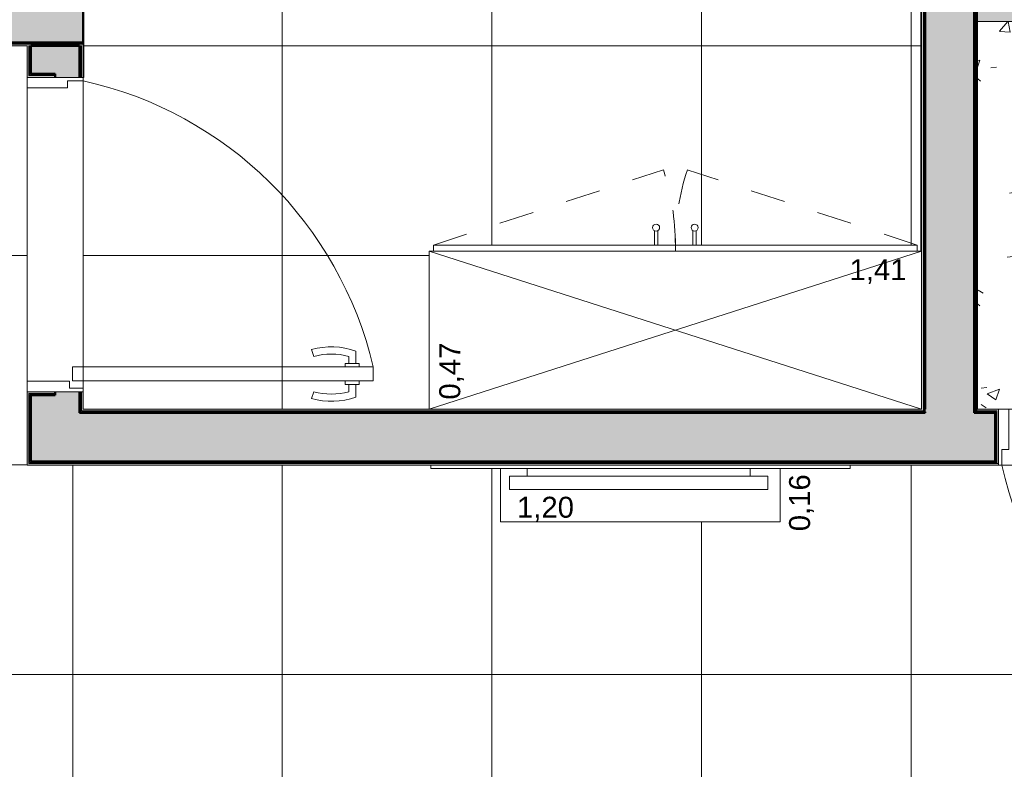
# Model space of a CAD drawing. Header units: metres. Extents: x -14 to 13.9, y -18.2 to 7.6.
# Tile 190 of 215: x -3.4 to -0.6, y -16.3 to -14.2. Entities that reach past the tile are written whole.
import ezdxf

# ---------------------------------------------------------------- set-up
doc = ezdxf.new("R2010")
doc.units = ezdxf.units.M
doc.linetypes.add('Traço', pattern=[0.00635, 0.003175, -0.003175])
for name, color, linetype, lineweight in [('A-DOOR', 7, 'Continuous', 5), ('A-FLOR', 7, 'Continuous', 5), ('A-FLOR-PATT', 7, 'Continuous', 5), ('A-WALL', 7, 'Continuous', 5), ('A-WALL-PATT', 7, 'Continuous', 50), ('G-ANNO-TEXT', 7, 'Continuous', 9), ('I-FURN', 7, 'Continuous', 5), ('I-WALL', 7, 'Continuous', 5)]:
    doc.layers.add(name, color=color, linetype=linetype, lineweight=lineweight)
doc.styles.add('Arial', font='arial.ttf', dxfattribs={"height": 0.06})
pattern_1 = [(50, (0, 0), (0.364365, -0.031877), [0.0381, -0.4191]), (355, (0, 0), (-0.0704845, 0.382117), [0.03048, -0.33528]), (100.451, (0.03036, -0.00266), (0.293886, 0.3502294), [0.03238, -0.35618]), (46.184, (0, 0.1016), (0.54216, -0.084084), [0.05715, -0.62865]), (96.636, (0.0452, 0.0946), (0.474805, 0.494854), [0.04857, -0.53427]), (351.184, (0, 0.1016), (0.47481, 0.494846), [0.04572, -0.50292]), (21, (0.0508, 0.0762), (0.3032265, -0.204528), [0.0381, -0.4191]), (326, (0.0508, 0.0762), (0.123607, 0.368379), [0.03048, -0.33528]), (71.451, (0.07607, 0.05916), (0.426833, 0.163839), [0.03238, -0.35618]), (37.5, (0, 0), (0.0061807, 0.1691082), [0.01676, -0.31445, 0.01676, -0.3236, -0.33655]), (37.5, (0, 0), (0.0061807, 0.1691082), [-0.67158, 0.01676, -0.31979]), (7.5, (0, 0), (0.1336414, 0.2003578), [0.01676, -0.17729, 0.01676, -0.30683, -0.12827]), (7.5, (0, 0), (0.1336414, 0.2003578), [-0.51765, 0.01676, -0.11151]), (327.5, (-0.11328, 0), (0.2711816, -0.0114606), [0.01676, -0.11024, 0.01676, -0.37948, -0.52578]), (327.5, (-0.11328, 0), (0.2711816, -0.0114606), [-0.52324, 0.01676, -0.50902]), (317.5, (-0.16408, 0), (0.296258, 0.0508507), [0.01676, -0.14834, 0.01676, -0.24638, -0.37338]), (317.5, (-0.16408, 0), (0.296258, 0.0508507), [-0.42824, 0.01676, -0.35662])]

# ---------------------------------------------------------------- blocks, each defined once
blk = doc.blocks.new('PORTA DE GIRO L_NTA LAYOUT0')
at = {"layer": 'A-DOOR'}
for p, q in [((-0.45, -0.08), (-0.45, 0.08)), ((-0.45, 0.08), (0.45, 0.08)), ((0.45, 0.08), (0.45, -0.08)), ((-0.45, -0.08), (0.45, -0.08))]:
    blk.add_line(p, q, dxfattribs=at)
at = {"layer": 'A-DOOR', "lineweight": 15}
for p, q in [((-0.42, 0.08), (-0.42, -0.035)), ((0.42, 0.08), (0.42, -0.0407)), ((0.45, 0.08), (0.42, 0.08)), ((0.45, -0.08), (0.45, 0.08)), ((-0.44, -0.035), (-0.44, -0.08)), ((-0.42, -0.035), (-0.44, -0.035)), ((0.3789, -0.0497), (0.3789, -0.9104)), ((0.4189, -0.0497), (0.3789, -0.0497)), ((0.4189, -0.9104), (0.4189, -0.0497)), ((0.42, -0.0407), (0.44, -0.0407)), ((0.44, -0.0407), (0.44, -0.08)), ((0.44, -0.08), (0.45, -0.08)), ((0.3489, -0.7405), (0.3294, -0.7337)), ((0.45, -0.7405), (0.4695, -0.7337)), ((0.3689, -0.8405), (0.3489, -0.8405)), ((0.3689, -0.8305), (0.3789, -0.8305)), ((0.3689, -0.8705), (0.3689, -0.8305)), ((0.4289, -0.8304), (0.4189, -0.8304)), ((0.4289, -0.8704), (0.4289, -0.8304)), ((0.4289, -0.8404), (0.45, -0.8404)), ((0.3689, -0.8605), (0.3336, -0.8605)), ((0.3789, -0.8705), (0.3689, -0.8705)), ((0.4189, -0.8704), (0.4189, -0.9104)), ((0.4189, -0.8704), (0.4289, -0.8704)), ((0.4289, -0.8604), (0.4653, -0.8604)), ((0.3789, -0.9104), (0.4189, -0.9104)), ((0.4189, -0.9104), (0.3989, -0.9104))]:
    blk.add_line(p, q, dxfattribs=at)
at = {"layer": 'A-DOOR'}
blk.add_arc((0.629, 0.1553), 1.0946, 192.4129, 256.7914, dxfattribs=at)
at = {"layer": 'A-DOOR', "lineweight": 15}
for centre, radius, start, end in [((0.5319, -0.7905), 0.2103, 164.3286, 199.4386), ((0.5319, -0.7905), 0.1898, 164.7222, 195.2778), ((0.267, -0.7904), 0.1897, 344.7458, 15.2542), ((0.267, -0.7904), 0.2103, 340.5821, 15.6453)]:
    blk.add_arc(centre, radius, start, end, dxfattribs=at)
blk = doc.blocks.new('PORTA DE GIRO L_NTA LAYOUT3')
at = {"layer": 'A-DOOR', "lineweight": 15}
for p, q in [((0.3789, 0.0497), (0.3789, 0.9104)), ((0.3789, 0.9104), (0.4189, 0.9104)), ((0.4189, 0.9104), (0.3989, 0.9104)), ((0.4189, 0.8704), (0.4189, 0.9104)), ((0.4189, 0.9104), (0.4189, 0.0497)), ((0.3689, 0.8605), (0.3336, 0.8605)), ((0.3689, 0.8705), (0.3689, 0.8305)), ((0.3789, 0.8705), (0.3689, 0.8705)), ((0.4189, 0.8704), (0.4289, 0.8704)), ((0.4289, 0.8704), (0.4289, 0.8304)), ((0.4289, 0.8604), (0.4653, 0.8604)), ((0.3689, 0.8405), (0.3489, 0.8405)), ((0.3689, 0.8305), (0.3789, 0.8305)), ((0.4289, 0.8304), (0.4189, 0.8304)), ((0.4289, 0.8404), (0.45, 0.8404)), ((0.3489, 0.7405), (0.3294, 0.7337)), ((0.45, 0.7405), (0.4695, 0.7337)), ((-0.44, 0.035), (-0.44, 0.08)), ((0.44, 0.08), (0.45, 0.08)), ((0.44, 0.0407), (0.44, 0.08)), ((0.45, 0.08), (0.45, -0.08)), ((-0.42, 0.035), (-0.44, 0.035)), ((-0.42, -0.08), (-0.42, 0.035)), ((0.4189, 0.0497), (0.3789, 0.0497)), ((0.42, 0.0407), (0.44, 0.0407)), ((0.42, -0.08), (0.42, 0.0407)), ((0.45, -0.08), (0.42, -0.08))]:
    blk.add_line(p, q, dxfattribs=at)
at = {"layer": 'A-DOOR'}
for p, q in [((-0.45, -0.08), (-0.45, 0.08)), ((0.45, 0.08), (-0.45, 0.08)), ((0.45, 0.08), (0.45, -0.08)), ((0.45, -0.08), (-0.45, -0.08))]:
    blk.add_line(p, q, dxfattribs=at)
blk.add_arc((0.629, -0.1553), 1.0946, 103.2086, 167.5871, dxfattribs=at)
at = {"layer": 'A-DOOR', "lineweight": 15}
for centre, radius, start, end in [((0.5319, 0.7905), 0.2103, 160.5614, 195.6714), ((0.267, 0.7904), 0.2103, 344.3547, 19.4179), ((0.5319, 0.7905), 0.1898, 164.7222, 195.2778), ((0.267, 0.7904), 0.1897, 344.7458, 15.2542)]:
    blk.add_arc(centre, radius, start, end, dxfattribs=at)
blk = doc.blocks.new('TV Parede - 50_-2260111-PLANTA LAYOUT')
at = {"layer": 'I-FURN'}
for p, q in [((-0.26205, -0.01), (-0.26205, -0.0319)), ((-0.26205, -0.01), (-0.26205, -0.0319)), ((0.37635, -0.0319), (0.37635, -0.01)), ((0.37635, -0.0319), (0.37635, -0.01)), ((-0.26205, -0.0319), (-0.31285, -0.0319)), ((-0.31285, -0.0319), (-0.31285, -0.07)), ((-0.31285, -0.0319), (-0.31285, -0.07)), ((0.42715, -0.0319), (-0.31285, -0.0319)), ((0.42715, -0.0319), (0.37635, -0.0319)), ((0.42715, -0.07), (0.42715, -0.0319)), ((0.42715, -0.07), (0.42715, -0.0319)), ((-0.31285, -0.07), (0.42715, -0.07)), ((-0.31285, -0.07), (0.42715, -0.07))]:
    blk.add_line(p, q, dxfattribs=at)
blk = doc.blocks.new('Armário - Closet - Porta com armação dupla 2 - Armário - Closet - Porta com armação dupla 2-2906176-PLANTA LAYOUT')
at = {"layer": 'I-FURN', "linetype": 'Traço'}
for p, q in [((-0.6925, 0.47), (-0.0343, 0.6853)), ((0.6925, 0.47), (0.0343, 0.6853))]:
    blk.add_line(p, q, dxfattribs=at)
at = {"layer": 'I-FURN'}
for p, q in [((-0.06, 0.5113), (-0.06, 0.47)), ((-0.05, 0.5113), (-0.05, 0.47)), ((0.05, 0.5113), (0.05, 0.47)), ((0.06, 0.5113), (0.06, 0.47)), ((-0.705, 0.452), (-0.705, 0)), ((0.705, 0), (-0.705, 0.452)), ((-0.705, 0), (0.705, 0.452)), ((-0.705, 0.452), (0.705, 0.452)), ((0.6925, 0.47), (-0.6925, 0.47)), ((-0.6925, 0.452), (-0.6925, 0.47)), ((0, 0.452), (0, 0.47)), ((0.6925, 0.47), (0.6925, 0.452)), ((0.705, 0), (0.705, 0.452)), ((-0.705, 0), (0.705, 0))]:
    blk.add_line(p, q, dxfattribs=at)
for centre in [(-0.055, 0.52), (0.055, 0.52)]:
    blk.add_circle(centre, 0.01, dxfattribs=at)
at = {"layer": 'I-FURN', "linetype": 'Traço'}
for centre, start, end in [((-0.6925, 0.47), 360, 18.1175), ((0.6925, 0.47), 161.8825, 180)]:
    blk.add_arc(centre, 0.6925, start, end, dxfattribs=at)
blk = doc.blocks.new('Blcks_Mob_Rack e Estante_Estante Low - Blcks_Mob_Rack e Estante_Estante Low-2902594-PLANTA LAYOUT')
at = {"layer": 'I-FURN', "color": 253, "true_color": 0xaaaaaa}
for p, q in [((-1.21, 0), (-1.21, -0.01)), ((-0.01, -0.01), (-0.01, 0)), ((-0.01, -0.01), (-1.21, -0.01)), ((-1.01, -0.01), (-1.01, -0.1624)), ((-0.21, -0.1624), (-0.21, -0.01)), ((-0.21, -0.1624), (-1.01, -0.1624))]:
    blk.add_line(p, q, dxfattribs=at)

msp = doc.modelspace()

# ---------------------------------------------------------------- hatches: boundary and pattern name
at = {"layer": 'A-FLOR-PATT', "true_color": 0x808080}
h = msp.add_hatch(dxfattribs=at)
h.set_pattern_fill('FP_4', color=8, style=0, pattern_type=2)
h.set_pattern_definition([(0, (-2.654, -16.075), (0, 0.6), []), (90, (-2.654, -16.075), (-0.6, 4e-17), [])])
h.paths.add_polyline_path([(-2.8309, -18.075), (0.3464, -18.075), (0.3464, -15.475), (-1.0286, -15.475), (-1.0286, -15.485), (-1.2286, -15.485), (-1.2286, -15.6374), (-2.0286, -15.6374), (-2.0286, -15.485), (-2.2286, -15.485), (-2.2286, -15.475), (-3.3837, -15.475), (-3.3837, -14.275), (-4.9836, -14.275), (-4.9836, -15.475), (-6.0136, -15.475), (-6.0136, -18.075), (-5.2136, -18.075), (-5.2136, -17.575), (-4.0136, -17.575), (-4.0136, -18.075), (-3.2137, -18.075), (-3.2137, -17.275), (-3.2337, -17.275), (-3.2337, -16.405), (-2.8637, -16.405), (-2.8637, -16.4389), (-2.8009, -16.4284), (-2.7, -16.4229), (-2.597, -16.4295), (-2.5094, -16.4448), (-2.5078, -16.4427), (-2.5048, -16.4402), (-2.5016, -16.4387), (-2.5001, -16.4382), (-2.4956, -16.4382), (-2.491, -16.4399), (-2.4885, -16.4418), (-2.4865, -16.444), (-2.4849, -16.4473), (-2.4841, -16.4508), (-2.4843, -16.4544), (-2.4865, -16.467), (-2.4918, -16.5224), (-2.4926, -16.5247), (-2.4991, -16.531), (-2.5046, -16.5311), (-2.5137, -16.5275), (-2.5137, -16.575), (-2.2937, -16.575), (-2.2937, -16.5275), (-2.2947, -16.5277), (-2.3035, -16.531), (-2.3099, -16.5299), (-2.3148, -16.525), (-2.3168, -16.5143), (-2.3221, -16.4576), (-2.3228, -16.4558), (-2.3233, -16.4532), (-2.3229, -16.4485), (-2.3212, -16.4447), (-2.3186, -16.4415), (-2.3164, -16.4399), (-2.3137, -16.4387), (-2.3106, -16.438), (-2.3053, -16.4389), (-2.3019, -16.4406), (-2.2994, -16.4428), (-2.2968, -16.4448), (-2.2029, -16.4285), (-2.1, -16.4229), (-1.997, -16.4295), (-1.9094, -16.4448), (-1.9078, -16.4427), (-1.9048, -16.4402), (-1.9016, -16.4387), (-1.9001, -16.4382), (-1.8956, -16.4382), (-1.891, -16.4399), (-1.8885, -16.4418), (-1.8865, -16.444), (-1.8849, -16.4473), (-1.8841, -16.4508), (-1.8843, -16.4544), (-1.8865, -16.467), (-1.8918, -16.5224), (-1.8926, -16.5247), (-1.8991, -16.531), (-1.9046, -16.5311), (-1.9137, -16.5275), (-1.9137, -16.575), (-1.8037, -16.575), (-1.7907, -16.5767), (-1.7787, -16.5817), (-1.7683, -16.5897), (-1.7604, -16.6), (-1.7554, -16.6121), (-1.7537, -16.625), (-1.7541, -17.4282), (-1.7554, -17.438), (-1.7604, -17.45), (-1.7683, -17.4604), (-1.7787, -17.4683), (-1.7907, -17.4733), (-1.8037, -17.475), (-1.9137, -17.475), (-1.9137, -17.5245), (-1.9123, -17.5242), (-1.9039, -17.521), (-1.8986, -17.5211), (-1.8926, -17.5274), (-1.891, -17.5335), (-1.8848, -17.5953), (-1.884, -17.6), (-1.8845, -17.6036), (-1.8857, -17.6067), (-1.8888, -17.6106), (-1.891, -17.6121), (-1.8937, -17.6134), (-1.8966, -17.6141), (-1.9016, -17.6134), (-1.9051, -17.6117), (-1.9079, -17.6092), (-1.9103, -17.6072), (-2.0065, -17.6237), (-2.104, -17.6294), (-2.2104, -17.6226), (-2.2979, -17.6073), (-2.2994, -17.6093), (-2.3026, -17.6119), (-2.3058, -17.6134), (-2.3083, -17.6139), (-2.3127, -17.6136), (-2.3153, -17.6127), (-2.3189, -17.6102), (-2.3212, -17.6074), (-2.3225, -17.6048), (-2.3232, -17.6013), (-2.3231, -17.5977), (-2.3209, -17.585), (-2.3157, -17.5308), (-2.3147, -17.5267), (-2.3091, -17.5217), (-2.3027, -17.521), (-2.2937, -17.5245), (-2.2937, -17.475), (-2.5137, -17.475), (-2.5137, -17.5245), (-2.5123, -17.5242), (-2.5039, -17.521), (-2.4986, -17.5211), (-2.4926, -17.5274), (-2.491, -17.5335), (-2.4848, -17.5953), (-2.484, -17.6), (-2.4845, -17.6036), (-2.4857, -17.6067), (-2.4888, -17.6106), (-2.491, -17.6121), (-2.4937, -17.6134), (-2.4966, -17.6141), (-2.5016, -17.6134), (-2.5051, -17.6117), (-2.5079, -17.6092), (-2.5103, -17.6072), (-2.6065, -17.6237), (-2.7073, -17.6292), (-2.8104, -17.6226), (-2.8637, -17.6134), (-2.8637, -18.075)])
h.paths.add_polyline_path([(-3.5578, -18.0451), (-3.9439, -18.045), (-3.9437, -17.4335), (-3.2834, -17.4335), (-3.2834, -18.0451)])
h.paths.add_polyline_path([(0.3164, -18.045), (-1.2076, -18.045), (-1.2076, -17.2322), (-1.106, -17.2322), (-1.106, -17.1814), (0.2148, -17.1814), (0.2148, -17.2322), (0.3164, -17.2322), (0.3164, -17.9434)])
h.paths.add_polyline_path([(-5.2336, -18.045), (-5.9936, -18.045), (-5.9936, -17.4125), (-5.9513, -17.4125), (-5.9513, -17.393), (-5.271, -17.393), (-5.271, -17.4125), (-5.2336, -17.4125), (-5.2336, -17.955)])
h.paths.add_polyline_path([(-4.6136, -17.7955), (-4.6084, -17.7948), (-4.6036, -17.7928), (-4.5994, -17.7897), (-4.5963, -17.7855), (-4.5943, -17.7807), (-4.5936, -17.7755), (-4.5943, -17.7703), (-4.5963, -17.7655), (-4.5994, -17.7614), (-4.6036, -17.7582), (-4.6084, -17.7562), (-4.6136, -17.7555), (-4.6188, -17.7562), (-4.6236, -17.7582), (-4.6277, -17.7614), (-4.6309, -17.7655), (-4.6329, -17.7703), (-4.6336, -17.7755), (-4.6329, -17.7807), (-4.6309, -17.7855), (-4.6277, -17.7897), (-4.6236, -17.7928), (-4.6188, -17.7948)])
h.paths.add_polyline_path([(-2.1037, -17.588), (-2.0065, -17.5822), (-1.9133, -17.5654), (-1.9161, -17.5395), (-2.2919, -17.5398), (-2.2941, -17.5659), (-2.1949, -17.5827), (-2.104, -17.588)])
h.paths.add_polyline_path([(-2.7037, -17.588), (-2.6065, -17.5822), (-2.5133, -17.5654), (-2.5161, -17.5395), (-2.8637, -17.5395), (-2.8637, -17.5712), (-2.7996, -17.5825), (-2.74, -17.5859)])
h.paths.add_polyline_path([(-1.9159, -17.5349), (-1.9159, -17.5325), (-1.916, -17.5333)])
h.paths.add_polyline_path([(-2.5159, -17.5349), (-2.5159, -17.5325), (-2.516, -17.5333)])
h.paths.add_polyline_path([(-3.9437, -17.4188), (-3.9437, -17.3806), (-3.9025, -17.3806), (-3.9005, -17.3533), (-3.8929, -17.3457), (-3.8842, -17.3458), (-3.8761, -17.3538), (-3.8748, -17.3806), (-3.2834, -17.3806), (-3.2834, -17.4188), (-3.9213, -17.4188)])
h.paths.add_polyline_path([(-1.9161, -16.5201), (-1.9157, -16.5187), (-1.916, -16.5188)])
h.paths.add_polyline_path([(-2.5161, -16.5201), (-2.5157, -16.5187), (-2.516, -16.5188)])
h.paths.add_polyline_path([(-2.104, -16.5125), (-1.9154, -16.5123), (-1.9143, -16.4987), (-1.9132, -16.4862), (-2.0078, -16.4696), (-2.104, -16.4641), (-2.2009, -16.4698), (-2.2941, -16.4862), (-2.2915, -16.5125), (-2.2691, -16.5125)])
h.paths.add_polyline_path([(-2.5583, -16.5125), (-2.5154, -16.5123), (-2.5143, -16.4987), (-2.5132, -16.4862), (-2.6078, -16.4696), (-2.7037, -16.4641), (-2.8009, -16.4698), (-2.8637, -16.4808), (-2.8637, -16.5125), (-2.6492, -16.5125)])
h.paths.add_polyline_path([(-3.1944, -15.315), (-2.2336, -15.315), (-2.2336, -14.863), (-2.2211, -14.863), (-2.2211, -14.845), (-1.5886, -14.845), (-1.5886, -14.8037), (-1.5907, -14.8021), (-1.5922, -14.8), (-1.5932, -14.7976), (-1.5936, -14.795), (-1.5932, -14.7925), (-1.5922, -14.79), (-1.5907, -14.788), (-1.5886, -14.7864), (-1.5862, -14.7854), (-1.5836, -14.785), (-1.581, -14.7854), (-1.5786, -14.7864), (-1.5765, -14.788), (-1.5749, -14.79), (-1.5739, -14.7925), (-1.5736, -14.795), (-1.5739, -14.7976), (-1.5749, -14.8), (-1.5765, -14.8021), (-1.5786, -14.8037), (-1.5786, -14.845), (-1.4786, -14.845), (-1.4786, -14.8037), (-1.4807, -14.8021), (-1.4822, -14.8), (-1.4832, -14.7976), (-1.4836, -14.795), (-1.4832, -14.7925), (-1.4822, -14.79), (-1.4807, -14.788), (-1.4786, -14.7864), (-1.4762, -14.7854), (-1.4736, -14.785), (-1.471, -14.7854), (-1.4686, -14.7864), (-1.4665, -14.788), (-1.4649, -14.79), (-1.4639, -14.7925), (-1.4636, -14.795), (-1.4639, -14.7976), (-1.4649, -14.8), (-1.4665, -14.8021), (-1.4686, -14.8037), (-1.4686, -14.845), (-0.8361, -14.845), (-0.8361, -14.863), (-0.8256, -14.863), (-0.8256, -13.295), (-2.7236, -13.295), (-2.7236, -11.895), (-0.8256, -11.895), (-0.8256, -11.397), (-3.2217, -11.3972), (-3.2217, -14.365), (-3.2237, -14.365), (-3.2237, -15.315)])
h.paths.add_polyline_path([(-5.1934, -15.315), (-5.1436, -15.315), (-5.1436, -11.395), (-5.6437, -11.395), (-5.6437, -12.295), (-7.5437, -12.295), (-7.5437, -12.895), (-5.6437, -12.895), (-5.6437, -13.795), (-7.5437, -13.795), (-7.5437, -13.905), (-7.0917, -13.905), (-7.0917, -13.9175), (-7.0737, -13.9175), (-7.0737, -14.55), (-7.0323, -14.55), (-7.0308, -14.548), (-7.0287, -14.5464), (-7.0263, -14.5454), (-7.0237, -14.545), (-7.0211, -14.5454), (-7.0187, -14.5464), (-7.0166, -14.548), (-7.015, -14.55), (-7.014, -14.5525), (-7.0137, -14.555), (-7.014, -14.5576), (-7.015, -14.56), (-7.0166, -14.5621), (-7.0187, -14.5637), (-7.0211, -14.5647), (-7.0237, -14.565), (-7.0263, -14.5647), (-7.0287, -14.5637), (-7.0308, -14.5621), (-7.0323, -14.56), (-7.0737, -14.56), (-7.0737, -14.66), (-7.0323, -14.66), (-7.0308, -14.658), (-7.0287, -14.6564), (-7.0263, -14.6554), (-7.0237, -14.655), (-7.0211, -14.6554), (-7.0187, -14.6564), (-7.0166, -14.658), (-7.015, -14.66), (-7.014, -14.6625), (-7.0137, -14.665), (-7.014, -14.6676), (-7.015, -14.67), (-7.0166, -14.6721), (-7.0187, -14.6737), (-7.0211, -14.6747), (-7.0237, -14.675), (-7.0263, -14.6747), (-7.0287, -14.6737), (-7.0308, -14.6721), (-7.0323, -14.67), (-7.0737, -14.67), (-7.0737, -15.3025), (-7.0917, -15.3025), (-7.0917, -15.315), (-5.3751, -15.315)])
h.paths.add_polyline_path([(-0.892, -13.705), (-1.242, -13.705), (-1.242, -13.57), (-1.2474, -13.57), (-1.2474, -13.5), (-1.242, -13.5), (-1.242, -13.365), (-0.892, -13.365), (-0.892, -13.57)])
h.paths.add_polyline_path([(-1.242, -11.8253), (-1.242, -11.6903), (-1.2474, -11.6903), (-1.2474, -11.6203), (-1.242, -11.6203), (-1.242, -11.4853), (-0.892, -11.4853), (-0.892, -11.8253), (-1.1712, -11.8253)])
at = {"layer": 'A-FLOR-PATT', "true_color": 0xd8d8d8}
msp.add_hatch(color=254, dxfattribs=at).paths.add_polyline_path([(0.5064, -14.2049), (0.5064, -13.705), (-0.6636, -13.705), (-0.6636, -14.2049), (0.5014, -14.2049)])
at = {"layer": 'A-FLOR-PATT', "true_color": 0xa2a2a2}
h = msp.add_hatch(dxfattribs=at)
h.set_pattern_fill('FP_1', color=253, style=0, pattern_type=2)
h.set_pattern_definition(pattern_1)
h.paths.add_polyline_path([(-0.6636, -15.315), (0.3464, -15.315), (0.3464, -14.2049), (-0.6636, -14.2049), (-0.6636, -15.2927)])
h = msp.add_hatch(dxfattribs=at)
h.set_pattern_fill('FP_1', color=253, style=0, pattern_type=2)
h.set_pattern_definition(pattern_1)
h.paths.add_polyline_path([(-6.0186, -15.47), (-6.0186, -15.4675), (-6.0211, -15.4675), (-6.0211, -15.47)])
h.paths.add_polyline_path([(-6.1686, -15.47), (-6.1661, -15.47), (-6.1661, -15.4675), (-6.1686, -15.4675)])
h.paths.add_polyline_path([(-6.1661, -15.4675), (-6.1636, -15.4675), (-6.1636, -15.465), (-6.1661, -15.465)])
h.paths.add_polyline_path([(-6.0211, -15.4675), (-6.0211, -15.465), (-6.0236, -15.465), (-6.0236, -15.4675)])
h.paths.add_polyline_path([(0.3539, -15.3225), (0.3539, -15.32), (0.3514, -15.32), (0.3514, -15.3225)])
h.paths.add_polyline_path([(0.3539, -15.325), (0.3564, -15.325), (0.3564, -15.3225), (0.3539, -15.3227)])
h.paths.add_polyline_path([(-0.8136, -15.325), (-0.8136, -15.3225), (-0.8161, -15.3225), (-0.8161, -15.325)])
h.paths.add_polyline_path([(-0.8186, -15.3225), (-0.8161, -15.3225), (-0.8161, -15.32), (-0.8186, -15.32)])
at = {"layer": 'A-WALL-PATT'}
for points in [[(-0.6736, -15.3225), (-0.6711, -15.3224), (-0.6711, -11.2425), (-0.6736, -11.2425), (-0.6736, -15.3223)], [(-0.6686, -15.3225), (-0.6686, -11.24), (-0.6711, -11.24), (-0.6711, -15.3225), (-0.6701, -15.3225)], [(-0.7411, -15.325), (-0.6736, -15.325), (-0.6736, -11.245), (-0.8136, -11.245), (-0.8136, -15.325), (-0.7436, -15.325)], [(-0.8148, -15.3225), (-0.8136, -15.3225), (-0.8136, -11.385), (-0.8161, -11.385), (-0.8161, -15.3225)], [(-0.8161, -15.32), (-0.8161, -11.3875), (-0.8186, -11.3875), (-0.8186, -15.32)], [(-3.3737, -15.465), (-0.7436, -15.465), (-0.7436, -15.325), (-3.3737, -15.325), (-3.3737, -15.427)], [(-2.2336, -15.325), (-0.8161, -15.325), (-0.8161, -15.3225), (-3.2337, -15.3225), (-3.2337, -15.325), (-2.8309, -15.325)], [(-0.8319, -15.3225), (-0.8186, -15.3225), (-0.8186, -15.32), (-3.2312, -15.32), (-3.2312, -15.3225), (-1.0136, -15.3225)], [(-0.7436, -15.47), (-0.7436, -15.4675), (-3.3787, -15.4675), (-3.3787, -15.47), (-0.7461, -15.47)], [(-0.7448, -15.4675), (-0.7436, -15.4675), (-0.7436, -15.465), (-3.3762, -15.465), (-3.3762, -15.4675), (-0.8136, -15.4675)]]:
    msp.add_hatch(color=256, dxfattribs=at).paths.add_polyline_path(points)
at = {"layer": 'A-WALL-PATT', "lineweight": 5, "true_color": 0x787878}
h = msp.add_hatch(dxfattribs=at)
h.set_pattern_fill('FP_5', color=8, style=0, pattern_type=2)
h.set_pattern_definition([(270, (-3.224, -11.395), (0.6, 4e-17), []), (0, (-3.224, -11.395), (0, 0.6), [])])
h.paths.add_polyline_path([(-3.2217, -14.365), (-3.2217, -11.397), (-3.2237, -11.395), (-3.2237, -14.365)])
h = msp.add_hatch(dxfattribs=at)
h.set_pattern_fill('FP_7', color=8, style=0, pattern_type=2)
h.set_pattern_definition([(90, (-0.8236, -15.315), (-0.6, 4e-17), []), (180, (-0.8236, -15.315), (-7e-17, -0.6), [])])
h.paths.add_polyline_path([(-0.8236, -14.863), (-0.8236, -13.295), (-0.8256, -13.295), (-0.8256, -14.863)])
h.paths.add_polyline_path([(-0.8236, -11.895), (-0.8236, -11.395), (-0.8256, -11.3975), (-0.8256, -11.895)])
at = {"layer": 'A-WALL-PATT'}
h = msp.add_hatch(color=256, dxfattribs=at)
h.paths.add_polyline_path([(-4.9911, -14.265), (-4.9336, -14.265), (-4.9336, -14.195), (-4.9436, -14.195), (-4.9436, -14.125), (-4.9936, -14.125), (-4.9936, -14.265)])
h.paths.add_polyline_path([(-3.9213, -14.265), (-3.2237, -14.265), (-3.2237, -14.125), (-4.0236, -14.125), (-4.0236, -14.195), (-4.0336, -14.195), (-4.0336, -14.265)])
h = msp.add_hatch(color=256, dxfattribs=at)
h.paths.add_polyline_path([(-3.9213, -14.2675), (-3.2237, -14.2675), (-3.2237, -14.265), (-4.0336, -14.265), (-4.0336, -14.2675)])
h.paths.add_polyline_path([(-4.985, -14.2675), (-4.9336, -14.2675), (-4.9336, -14.265), (-4.9911, -14.265), (-4.9911, -14.2675), (-4.9886, -14.2675)])
h = msp.add_hatch(color=256, dxfattribs=at)
h.paths.add_polyline_path([(-4.9886, -14.27), (-4.9336, -14.27), (-4.9336, -14.2675), (-4.9886, -14.2675)])
h.paths.add_polyline_path([(-3.3037, -14.27), (-3.2237, -14.27), (-3.2237, -14.2675), (-4.0336, -14.2675), (-4.0336, -14.27), (-3.3737, -14.27)])
h = msp.add_hatch(color=256, dxfattribs=at)
h.paths.add_polyline_path([(-3.3762, -15.4675), (-3.3762, -15.4675), (-3.3761, -15.2725), (-3.3037, -15.2725), (-3.3037, -15.27), (-3.3787, -15.27), (-3.3787, -15.4675)])
h.paths.add_polyline_path([(-3.3736, -14.36), (-3.3037, -14.36), (-3.3037, -14.3575), (-3.3762, -14.3575), (-3.3762, -14.275), (-3.3787, -14.2753), (-3.3787, -14.36), (-3.3737, -14.36)])
h = msp.add_hatch(color=256, dxfattribs=at)
h.paths.add_polyline_path([(-3.3737, -15.465), (-3.3737, -15.275), (-3.3037, -15.275), (-3.3037, -15.2725), (-3.3762, -15.2725), (-3.3762, -15.465)])
h.paths.add_polyline_path([(-3.3037, -14.3575), (-3.3037, -14.355), (-3.3737, -14.355), (-3.3737, -14.275), (-3.3762, -14.2752), (-3.3762, -14.3575), (-3.3736, -14.3575)])
h = msp.add_hatch(color=256, dxfattribs=at)
h.paths.add_polyline_path([(-3.3737, -15.325), (-3.2337, -15.325), (-3.2337, -15.265), (-3.3037, -15.265), (-3.3037, -15.275), (-3.3737, -15.275), (-3.3737, -15.315)])
h.paths.add_polyline_path([(-3.2337, -14.365), (-3.2337, -14.275), (-3.3737, -14.275), (-3.3736, -14.355), (-3.3037, -14.355), (-3.3037, -14.365), (-3.2687, -14.365)])
h = msp.add_hatch(color=256, dxfattribs=at)
h.paths.add_polyline_path([(-3.2312, -15.3225), (-3.2312, -15.265), (-3.2337, -15.265), (-3.2337, -15.3225)])
h.paths.add_polyline_path([(-3.2337, -14.365), (-3.2312, -14.365), (-3.2312, -14.275), (-3.2337, -14.275), (-3.2337, -14.3611)])
h = msp.add_hatch(color=256, dxfattribs=at)
h.paths.add_polyline_path([(-3.2312, -15.32), (-3.2287, -15.32), (-3.2287, -15.265), (-3.2312, -15.265), (-3.2312, -15.315)])
h.paths.add_polyline_path([(-3.2312, -14.365), (-3.2287, -14.365), (-3.2287, -14.275), (-3.2312, -14.275), (-3.2312, -14.3621)])
h = msp.add_hatch(color=256, dxfattribs=at)
h.paths.add_polyline_path([(0.3064, -15.465), (0.3564, -15.465), (0.3564, -15.325), (0.3064, -15.325), (0.3064, -15.427)])
h.paths.add_polyline_path([(-0.6136, -15.465), (-0.6136, -15.325), (-0.7436, -15.325), (-0.7436, -15.465), (-0.6502, -15.465)])
h = msp.add_hatch(color=256, dxfattribs=at)
h.paths.add_polyline_path([(0.3039, -15.465), (0.3064, -15.465), (0.3064, -15.325), (0.3539, -15.325), (0.3539, -15.3225), (0.3039, -15.3225), (0.3039, -15.435)])
h.paths.add_polyline_path([(-0.6136, -15.465), (-0.6111, -15.465), (-0.6111, -15.3225), (-0.6736, -15.3225), (-0.6736, -15.325), (-0.6136, -15.325), (-0.6136, -15.43)])
h = msp.add_hatch(color=256, dxfattribs=at)
h.paths.add_polyline_path([(0.3039, -15.4675), (0.3039, -15.4675), (0.3039, -15.3225), (0.3514, -15.3225), (0.3514, -15.32), (0.3014, -15.32), (0.3014, -15.4675)])
h.paths.add_polyline_path([(-0.6086, -15.4675), (-0.6086, -15.32), (-0.6686, -15.32), (-0.6686, -15.3225), (-0.6111, -15.3225), (-0.6111, -15.4675)])
h = msp.add_hatch(color=256, dxfattribs=at)
h.paths.add_polyline_path([(-0.6736, -15.4675), (-0.6111, -15.4675), (-0.6111, -15.465), (-0.7436, -15.465), (-0.7436, -15.4675), (-0.7423, -15.4675)])
h.paths.add_polyline_path([(0.3461, -15.4675), (0.3539, -15.4675), (0.3539, -15.465), (0.3039, -15.465), (0.3039, -15.4675), (0.3064, -15.4675)])
h = msp.add_hatch(color=256, dxfattribs=at)
h.paths.add_polyline_path([(-0.6136, -15.47), (-0.6086, -15.47), (-0.6086, -15.4675), (-0.7436, -15.4675), (-0.7436, -15.47), (-0.6502, -15.47)])
h.paths.add_polyline_path([(0.3493, -15.47), (0.3514, -15.47), (0.3514, -15.4675), (0.3014, -15.4675), (0.3014, -15.47), (0.3464, -15.47)])
at = {"layer": 'I-WALL'}
for points in [[(-0.6656, -15.32), (-0.6656, -11.235), (-0.6686, -11.235), (-0.6686, -15.32)], [(-0.6636, -15.315), (-0.6636, -11.235), (-0.6656, -11.235), (-0.6656, -15.315)], [(-0.8186, -15.315), (-0.8186, -11.39), (-0.8236, -11.39), (-0.8236, -15.315)], [(-0.8319, -15.32), (-0.8186, -15.32), (-0.8186, -15.315), (-3.2287, -15.315), (-3.2287, -15.32), (-1.0136, -15.32)], [(-0.7436, -15.475), (-0.7436, -15.47), (-3.3837, -15.47), (-3.3837, -15.475), (-0.7486, -15.475)]]:
    msp.add_hatch(color=256, dxfattribs=at).paths.add_polyline_path(points)
h = msp.add_hatch(color=256, dxfattribs=at)
h.paths.add_polyline_path([(-3.3762, -14.275), (-3.2237, -14.275), (-3.2237, -14.27), (-4.0336, -14.27), (-4.0336, -14.275), (-3.3787, -14.275)])
h.paths.add_polyline_path([(-4.9411, -14.275), (-4.9336, -14.275), (-4.9336, -14.27), (-4.9836, -14.27), (-4.9836, -14.275), (-4.9436, -14.275)])
h = msp.add_hatch(color=256, dxfattribs=at)
h.paths.add_polyline_path([(-3.3837, -15.47), (-3.3787, -15.47), (-3.3787, -15.27), (-3.3037, -15.27), (-3.3037, -15.265), (-3.3837, -15.265), (-3.3837, -15.4675)])
h.paths.add_polyline_path([(-3.3787, -14.365), (-3.3037, -14.365), (-3.3037, -14.36), (-3.3787, -14.36), (-3.3787, -14.275), (-3.3837, -14.2756), (-3.3837, -14.365)])
h = msp.add_hatch(color=256, dxfattribs=at)
h.paths.add_polyline_path([(-3.2237, -15.315), (-3.2237, -15.265), (-3.2287, -15.265), (-3.2287, -15.315)])
h.paths.add_polyline_path([(-3.2237, -14.365), (-3.2237, -14.275), (-3.2287, -14.275), (-3.2287, -14.365)])
h = msp.add_hatch(color=256, dxfattribs=at)
h.paths.add_polyline_path([(0.3014, -15.47), (0.3014, -15.47), (0.3014, -15.32), (0.3464, -15.32), (0.3464, -15.315), (0.2964, -15.315), (0.2964, -15.47)])
h.paths.add_polyline_path([(-0.6036, -15.47), (-0.6036, -15.315), (-0.6656, -15.315), (-0.6656, -15.32), (-0.6086, -15.32), (-0.6086, -15.47)])
h = msp.add_hatch(color=256, dxfattribs=at)
h.paths.add_polyline_path([(0.3464, -15.475), (0.3464, -15.47), (0.2964, -15.47), (0.2964, -15.475), (0.3064, -15.475)])
h.paths.add_polyline_path([(-0.7436, -15.475), (-0.6036, -15.475), (-0.6036, -15.47), (-0.7436, -15.47)])

# ---------------------------------------------------------------- linework, layer by layer
at = {"layer": 'A-FLOR'}
msp.add_line((0.3464, -14.2049), (-0.6636, -14.2049), dxfattribs=at)
at = {"layer": 'A-WALL'}
for p, q in [((-0.6711, -11.2425), (-0.6711, -15.315)), ((-0.6686, -11.235), (-0.6686, -15.32)), ((-0.6656, -11.235), (-0.6656, -15.32)), ((-0.6636, -15.315), (-0.6636, -11.235)), ((-3.2217, -11.397), (-3.2217, -14.365)), ((-0.8236, -11.395), (-0.8236, -14.863)), ((-0.8186, -11.39), (-0.8186, -15.32)), ((-0.8161, -11.3875), (-0.8161, -15.3225)), ((-0.8256, -14.863), (-0.8256, -13.295)), ((-4.0336, -14.2675), (-3.2237, -14.2675)), ((-4.0336, -14.27), (-3.2237, -14.27)), ((-4.0336, -14.275), (-3.3837, -14.275)), ((-3.3837, -14.275), (-3.3837, -14.365)), ((-3.3787, -14.275), (-3.3737, -14.275)), ((-3.3787, -14.275), (-3.3787, -14.36)), ((-3.3762, -14.275), (-3.3762, -14.3575)), ((-3.2337, -14.275), (-3.2287, -14.275)), ((-3.2312, -14.365), (-3.2312, -14.275)), ((-3.2287, -14.365), (-3.2287, -14.275)), ((-3.2237, -14.365), (-3.2237, -14.265)), ((-3.3787, -14.36), (-3.3037, -14.36)), ((-3.3762, -14.3575), (-3.3037, -14.3575)), ((-3.2217, -14.365), (-3.2237, -14.365)), ((-3.3837, -15.265), (-3.3837, -15.475)), ((-3.3787, -15.47), (-3.3787, -15.27)), ((-3.3037, -15.27), (-3.3787, -15.27)), ((-3.3762, -15.4675), (-3.3762, -15.2725)), ((-3.3037, -15.2725), (-3.3762, -15.2725)), ((-3.2312, -15.3225), (-3.2312, -15.265)), ((-3.2287, -15.32), (-3.2287, -15.265)), ((-3.2237, -15.315), (-3.2237, -15.265)), ((-3.2312, -15.3225), (-0.8161, -15.3225)), ((-3.2287, -15.32), (-0.8186, -15.32)), ((-2.2336, -15.315), (-3.2237, -15.315)), ((-0.8136, -15.3225), (-0.8136, -15.315)), ((-0.6111, -15.3225), (-0.6711, -15.3225)), ((-0.6086, -15.32), (-0.6686, -15.32)), ((-0.6036, -15.315), (-0.6656, -15.315)), ((-0.6111, -15.4675), (-0.6111, -15.3225)), ((-0.6086, -15.47), (-0.6086, -15.32)), ((-3.3787, -15.47), (-0.6036, -15.47)), ((-3.3762, -15.4675), (-0.6086, -15.4675)), ((-0.6136, -15.465), (-0.6111, -15.465)), ((-3.3837, -15.475), (-0.6036, -15.475))]:
    msp.add_line(p, q, dxfattribs=at)
at = {"layer": 'A-WALL', "lineweight": 50}
for p, q in [((-0.6736, -11.245), (-0.6736, -15.325)), ((-0.8136, -11.385), (-0.8136, -15.315)), ((-3.2237, -14.265), (-3.2237, -14.125)), ((-4.0336, -14.265), (-3.2237, -14.265)), ((-3.3737, -14.275), (-3.2337, -14.275)), ((-3.3737, -14.275), (-3.3737, -14.355)), ((-3.2337, -14.365), (-3.2337, -14.275)), ((-3.3737, -14.355), (-3.3037, -14.355)), ((-3.3037, -14.365), (-3.3037, -14.355)), ((-3.3737, -15.465), (-3.3737, -15.275)), ((-3.3037, -15.275), (-3.3737, -15.275)), ((-3.3037, -15.275), (-3.3037, -15.265)), ((-3.2337, -15.325), (-3.2337, -15.265)), ((-3.2337, -15.325), (-0.8136, -15.325)), ((-0.8136, -15.325), (-0.8136, -15.3225)), ((-0.6736, -15.325), (-0.6136, -15.325)), ((-0.6711, -15.3225), (-0.6711, -15.315)), ((-0.6136, -15.465), (-0.6136, -15.325)), ((-3.3737, -15.465), (-0.6136, -15.465))]:
    msp.add_line(p, q, dxfattribs=at)

# ---------------------------------------------------------------- block references
at = {"layer": 'A-DOOR', "rotation": 269.9999999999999}
msp.add_blockref('PORTA DE GIRO L_NTA LAYOUT3', (-3.3037, -14.815), dxfattribs=at)
at = {"layer": 'A-DOOR'}
msp.add_blockref('PORTA DE GIRO L_NTA LAYOUT0', (-0.1536, -15.395), dxfattribs=at)
at = {"layer": 'I-FURN'}
for name, p in [('Armário - Closet - Porta com armação dupla 2 - Armário - Closet - Porta com armação dupla 2-2906176-PLANTA LAYOUT', (-1.5286, -15.315)), ('TV Parede - 50_-2260111-PLANTA LAYOUT', (-1.6907, -15.475))]:
    msp.add_blockref(name, p, dxfattribs=at)
at = {"layer": 'I-FURN', "color": 253, "true_color": 0xaaaaaa}
msp.add_blockref('Blcks_Mob_Rack e Estante_Estante Low - Blcks_Mob_Rack e Estante_Estante Low-2902594-PLANTA LAYOUT', (-1.0186, -15.475), dxfattribs=at)

# ---------------------------------------------------------------- texts
at = {"layer": 'G-ANNO-TEXT', "color": 253, "true_color": 0xaaaaaa, "char_height": 0.06, "width": 0.212447, "attachment_point": 1, "style": 'Arial'}
for s, insert in [('1,41', (-1.03, -14.8855)), ('1,20', (-1.9819, -15.5656))]:
    msp.add_mtext(s, dxfattribs=dict(at, insert=insert))
at = {"layer": 'G-ANNO-TEXT', "color": 253, "true_color": 0xaaaaaa, "char_height": 0.06, "width": 0.212447, "attachment_point": 1, "rotation": 90, "style": 'Arial'}
for s, insert in [('0,47', (-2.2043, -15.2875)), ('0,16', (-1.2031, -15.6643))]:
    msp.add_mtext(s, dxfattribs=dict(at, insert=insert))

doc.saveas('drawing.dxf')
